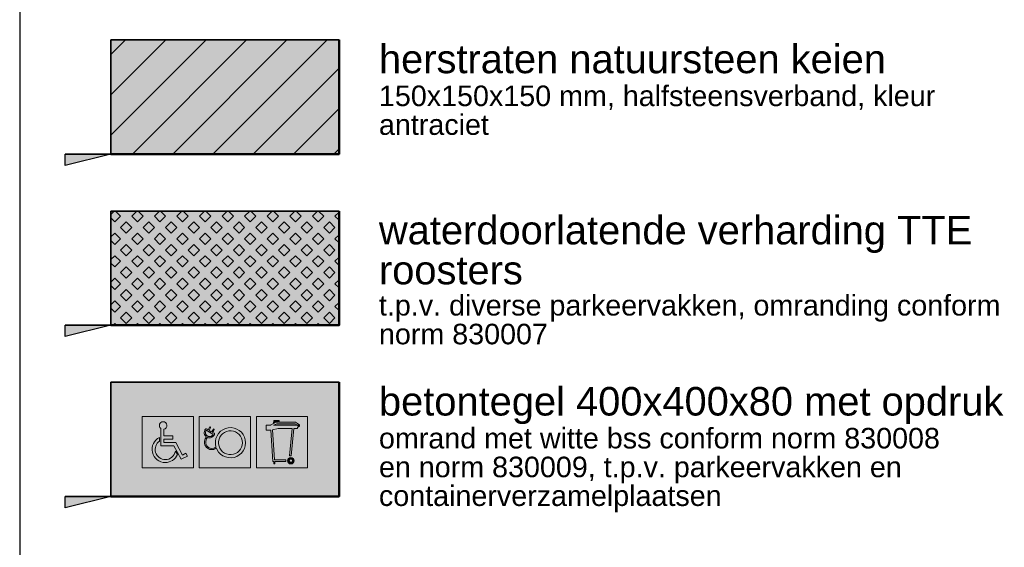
# Model space of a CAD drawing. Header units: metres. Extents: x 131295 to 132236, y 397710 to 398702.
# Tile 125 of 127: x 132201 to 132218, y 398478 to 398488. Entities that reach past the tile are written whole.
import ezdxf

# ---------------------------------------------------------------- set-up
doc = ezdxf.new("R2010")
doc.units = ezdxf.units.M
for name, color, linetype, lineweight, true_color in [('N-GR-arcering gras', 7, 'Continuous', 5, 0xecffb3), ("N-VH-arcering 'MAT' kleur 5 (roodbruin)", 7, 'Continuous', 18, 0xc5a6a0), ('N-VH-arcering betontegels blokverband (blauw)', 140, 'Continuous', 5, 0x00bfff)]:
    doc.layers.add(name, color=color, linetype=linetype, lineweight=lineweight, true_color=true_color)
for name, color, linetype, lineweight in [("N-VH-arcering 'MAT' grijs 251", 251, 'Continuous', 18), ('N-VH-arcering betontegels blokverband', 8, 'Continuous', 5), ('N-VH-arcering betontegels halfsteensverband', 8, 'Continuous', 5), ('N-VH-arcering grasbetontegels', 8, 'Continuous', 5), ('N-VH-arcering herstraten', 1, 'Continuous', 18), ('X-AL-legenda', 7, 'Continuous', 25), ('X-AL-legenda @ 0.2', 7, 'Continuous', 25), ('X-AL-legenda tekst T1.8', 1, 'Continuous', 18), ('X-AL-legenda tekst T2.5', 2, 'Continuous', 25), ('X-AL-legenda tekst T5.0', 4, 'Continuous', 50)]:
    doc.layers.add(name, color=color, linetype=linetype, lineweight=lineweight)
doc.layers.add('X-AL-contourlijnen', color=30, linetype='Continuous', plot=False)
doc.layers.add('X-AL-hulplijn legenda', color=30, linetype='Continuous', plot=False)
doc.styles.add('CS Annotative', font='arial.ttf')

# ---------------------------------------------------------------- blocks, each defined once
blk = doc.blocks.new('*U161')
at = {"layer": 'X-AL-hulplijn legenda'}
h = blk.add_hatch(color=256, dxfattribs=at)
h.dxf.hatch_style = 1
h.paths.add_polyline_path([(8, -241.1627931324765), (4, -242.1627931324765), (4, -241.1627931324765)])
h = blk.add_hatch(color=256, dxfattribs=at)
h.dxf.hatch_style = 1
h.paths.add_polyline_path([(8, -256.1627931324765), (4, -257.1627931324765), (4, -256.1627931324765)])
h = blk.add_hatch(color=256, dxfattribs=at)
h.dxf.hatch_style = 1
h.paths.add_polyline_path([(8, -271.1627931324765), (4, -272.1627931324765), (4, -271.1627931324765)])
blk.add_lwpolyline([(0, -445), (175, -445), (175, 0), (0, 0)], close=True)
for points in [[(8, -241.1627931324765), (4, -241.1627931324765)], [(8, -256.1627931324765), (4, -256.1627931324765)], [(8, -271.1627931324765), (4, -271.1627931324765)]]:
    blk.add_lwpolyline(points, dxfattribs=at)
for points in [[(8, -241.1627931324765), (4, -242.1627931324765), (4, -241.1627931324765)], [(8, -256.1627931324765), (4, -257.1627931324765), (4, -256.1627931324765)], [(8, -271.1627931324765), (4, -272.1627931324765), (4, -271.1627931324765)]]:
    blk.add_lwpolyline(points, close=True, dxfattribs=at)
at = {"layer": 'X-AL-legenda tekst T5.0', "style": 'CS Annotative'}
blk.add_attdef('Naam', (8.596168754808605, -12.22425805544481), '', height=5, dxfattribs=at)
blk = doc.blocks.new('*U581')
at = {"ltscale": 5, "true_color": 0xffffff}
h = blk.add_hatch(color=7, dxfattribs=at)
h.dxf.hatch_style = 1
h.paths.add_polyline_path([(0.3556413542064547, 0.4921727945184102), (0.3411045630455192, 0.5405516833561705), (0.3180595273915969, 0.5845492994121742), (0.2874769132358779, 0.6231947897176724), (0.2503273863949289, 0.6555173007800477), (0.2075816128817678, 0.6805459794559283), (0.1602102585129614, 0.6973099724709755), (0.1091839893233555, 0.7048384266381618), (0.05684630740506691, 0.70229686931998), (0.007523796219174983, 0.6900388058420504), (-0.03766015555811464, 0.6690298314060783), (-0.07773469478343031, 0.6402406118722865), (-0.1117289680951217, 0.6046418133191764), (-0.1386721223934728, 0.5632041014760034), (-0.1575933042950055, 0.5168981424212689), (-0.167521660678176, 0.4666946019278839), (-0.1675267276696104, 0.4141742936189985), (-0.1576786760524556, 0.3643262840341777), (-0.1882309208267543, 0.3452445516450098), (-0.239897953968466, 0.3379142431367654), (-0.2892923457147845, 0.3549849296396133), (-0.3210481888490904, 0.3868661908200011), (-0.3321445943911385, 0.4103627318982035), (-0.3368842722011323, 0.4354212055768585), (-0.3359737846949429, 0.4618003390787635), (-0.3312957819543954, 0.4846627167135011), (-0.3236363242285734, 0.5065187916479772), (-0.3134336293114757, 0.5275461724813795), (-0.3083000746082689, 0.5339123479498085), (-0.3065525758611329, 0.5332220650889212), (-0.3048945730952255, 0.5325723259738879), (-0.2909541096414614, 0.5282436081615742), (-0.2527798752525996, 0.5276225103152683), (-0.2184937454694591, 0.5425101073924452), (-0.1923333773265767, 0.5714143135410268), (-0.1899295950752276, 0.5755320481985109), (-0.1875330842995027, 0.579654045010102), (-0.1851519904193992, 0.5837848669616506), (-0.182226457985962, 0.5898477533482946), (-0.1819102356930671, 0.5956901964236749), (-0.1851915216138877, 0.6005884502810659), (-0.1922335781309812, 0.6052087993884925), (-0.2174727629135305, 0.619806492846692), (-0.203776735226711, 0.6433949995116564), (-0.1964509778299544, 0.6560889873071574), (-0.1905588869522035, 0.6669077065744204), (-0.1901641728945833, 0.6736646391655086), (-0.1933812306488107, 0.6789594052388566), (-0.1994963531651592, 0.6813511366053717), (-0.203602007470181, 0.6808437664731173), (-0.2306509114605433, 0.6393624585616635), (-0.2401483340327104, 0.632883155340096), (-0.2787166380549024, 0.655162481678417), (-0.2773781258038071, 0.6574894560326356), (-0.2581756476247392, 0.69071246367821), (-0.2523915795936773, 0.7010277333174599), (-0.2511026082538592, 0.706801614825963), (-0.2524491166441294, 0.7117126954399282), (-0.2563300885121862, 0.715364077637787), (-0.2613965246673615, 0.7167983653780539), (-0.2662346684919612, 0.7154204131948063), (-0.2705707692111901, 0.7113340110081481), (-0.2723349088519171, 0.7085761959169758), (-0.2730431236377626, 0.707353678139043), (-0.2737472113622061, 0.7061287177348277), (-0.2970792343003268, 0.6657760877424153), (-0.3146756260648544, 0.6759583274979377), (-0.3233998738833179, 0.6809589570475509), (-0.3303664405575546, 0.6843809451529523), (-0.3356818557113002, 0.6846183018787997), (-0.3401733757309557, 0.6819175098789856), (-0.3439944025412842, 0.6763906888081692), (-0.3476599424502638, 0.6701447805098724), (-0.3512268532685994, 0.6638436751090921), (-0.3546192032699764, 0.6574538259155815), (-0.3613223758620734, 0.6399735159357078), (-0.363985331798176, 0.6220048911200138), (-0.362724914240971, 0.6035975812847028), (-0.3577012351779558, 0.585250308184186), (-0.3493820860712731, 0.5689102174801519), (-0.3381343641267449, 0.5547967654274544), (-0.331446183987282, 0.5410727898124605), (-0.338338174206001, 0.5247147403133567), (-0.3449419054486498, 0.5085843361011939), (-0.3507288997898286, 0.4923542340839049), (-0.3573490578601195, 0.4630599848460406), (-0.358170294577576, 0.4337218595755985), (-0.3524497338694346, 0.4045297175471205), (-0.3226014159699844, 0.3546671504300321), (-0.2626677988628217, 0.3204434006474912), (-0.1930382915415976, 0.3212762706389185), (-0.1493269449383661, 0.3436912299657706), (-0.1386958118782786, 0.3176592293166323), (-0.1117606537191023, 0.2762163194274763), (-0.07777324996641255, 0.2406109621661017), (-0.03770426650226, 0.2118140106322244), (0.007475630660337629, 0.1907963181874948), (0.05679577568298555, 0.1785287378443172), (0.1091329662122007, 0.1759770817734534), (0.1601606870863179, 0.1834956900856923), (0.2075352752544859, 0.200250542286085), (0.25028587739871, 0.2252709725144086), (0.2874416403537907, 0.2575863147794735), (0.3180317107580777, 0.2962259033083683), (0.3410852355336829, 0.3402190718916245), (0.3556313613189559, 0.3885951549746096), (0.3606992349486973, 0.4403834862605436)])
h.paths.add_polyline_path([(-0.1043596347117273, 0.500921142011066), (-0.08943984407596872, 0.5374344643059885), (-0.06815912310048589, 0.5701635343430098), (-0.04127853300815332, 0.5983128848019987), (-0.009612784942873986, 0.6210612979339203), (0.02602709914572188, 0.6376326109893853), (0.06493626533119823, 0.6473026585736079), (0.1064624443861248, 0.6493192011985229), (0.146819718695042, 0.6433648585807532), (0.1841673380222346, 0.6301481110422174), (0.2179138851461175, 0.6103886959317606), (0.2472857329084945, 0.5848332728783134), (0.2714596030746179, 0.5542861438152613), (0.2896445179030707, 0.5195674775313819), (0.301106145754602, 0.4814228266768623), (0.305113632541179, 0.440388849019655), (0.3010982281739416, 0.3993556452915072), (0.2896292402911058, 0.361213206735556), (0.2714376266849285, 0.3264980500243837), (0.2472578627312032, 0.295955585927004), (0.2178810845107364, 0.2704058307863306), (0.1841307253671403, 0.250652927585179), (0.146780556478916, 0.2374433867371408), (0.1064221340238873, 0.2314968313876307), (0.06489634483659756, 0.233521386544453), (0.02598904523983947, 0.2431989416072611), (-0.00964764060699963, 0.2597771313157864), (-0.04130899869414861, 0.2825316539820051), (-0.06818415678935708, 0.3106861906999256), (-0.0894585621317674, 0.3434193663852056), (-0.1043713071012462, 0.3799355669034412), (-0.1122043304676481, 0.4195840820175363), (-0.1122003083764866, 0.4612741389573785)], flags=16)
h.paths.add_polyline_path([(-0.2217852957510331, 0.5672709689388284), (-0.2283997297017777, 0.5612071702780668), (-0.2357029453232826, 0.556201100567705), (-0.243708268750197, 0.5522870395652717), (-0.2524290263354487, 0.5494992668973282), (-0.261878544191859, 0.5478720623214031), (-0.2723759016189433, 0.5474312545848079), (-0.2828774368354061, 0.5482646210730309), (-0.2927094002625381, 0.550391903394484), (-0.30185032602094, 0.5537983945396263), (-0.3102787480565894, 0.5584693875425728), (-0.3179732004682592, 0.5643901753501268), (-0.3249122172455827, 0.5715460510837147), (-0.3310743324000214, 0.5799223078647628), (-0.3363084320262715, 0.5892540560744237), (-0.3399663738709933, 0.5982552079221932), (-0.342241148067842, 0.6072064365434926), (-0.3431725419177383, 0.6161029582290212), (-0.3428003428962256, 0.6249399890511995), (-0.3411643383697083, 0.6337127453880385), (-0.3383043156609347, 0.6424164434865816), (-0.3342600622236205, 0.6510462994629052), (-0.3290713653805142, 0.6595975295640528), (-0.2107393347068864, 0.5912578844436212), (-0.2105694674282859, 0.5824346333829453), (-0.215846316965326, 0.5743582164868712)], flags=16)
at = {"layer": 'N-VH-arcering betontegels blokverband (blauw)'}
h = blk.add_hatch(color=256, dxfattribs=at)
h.dxf.hatch_style = 1
h.paths.add_polyline_path([(-0.4500000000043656, 0), (0.4500000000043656, 0), (0.4500000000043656, 0.8999999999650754), (-0.4500000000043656, 0.8999999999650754)])
at = {"color": 7, "true_color": 0xffffff, "flags": 128}
for points in [[(0.3556413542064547, 0.4921727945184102), (0.3411045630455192, 0.5405516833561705), (0.3180595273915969, 0.5845492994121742), (0.2874769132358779, 0.6231947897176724), (0.2503273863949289, 0.6555173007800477), (0.2075816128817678, 0.6805459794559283), (0.1602102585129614, 0.6973099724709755), (0.1091839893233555, 0.7048384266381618), (0.05684630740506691, 0.70229686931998), (0.007523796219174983, 0.6900388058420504), (-0.03766015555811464, 0.6690298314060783), (-0.07773469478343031, 0.6402406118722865), (-0.1117289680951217, 0.6046418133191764), (-0.1386721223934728, 0.5632041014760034), (-0.1575933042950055, 0.5168981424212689), (-0.167521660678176, 0.4666946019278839), (-0.1675267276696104, 0.4141742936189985), (-0.1576786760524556, 0.3643262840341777), (-0.1882309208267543, 0.3452445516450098), (-0.239897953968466, 0.3379142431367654), (-0.2892923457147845, 0.3549849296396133), (-0.3210481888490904, 0.3868661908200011), (-0.3321445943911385, 0.4103627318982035), (-0.3368842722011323, 0.4354212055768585), (-0.3359737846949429, 0.4618003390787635), (-0.3312957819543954, 0.4846627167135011), (-0.3236363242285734, 0.5065187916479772), (-0.3134336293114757, 0.5275461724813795), (-0.3083000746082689, 0.5339123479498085), (-0.3065525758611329, 0.5332220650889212), (-0.3048945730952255, 0.5325723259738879), (-0.2909541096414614, 0.5282436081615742), (-0.2527798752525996, 0.5276225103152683), (-0.2184937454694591, 0.5425101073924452), (-0.1923333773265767, 0.5714143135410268), (-0.1899295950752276, 0.5755320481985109), (-0.1875330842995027, 0.579654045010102), (-0.1851519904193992, 0.5837848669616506), (-0.182226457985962, 0.5898477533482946), (-0.1819102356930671, 0.5956901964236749), (-0.1851915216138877, 0.6005884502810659), (-0.1922335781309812, 0.6052087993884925), (-0.2174727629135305, 0.619806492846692), (-0.203776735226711, 0.6433949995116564), (-0.1964509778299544, 0.6560889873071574), (-0.1905588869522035, 0.6669077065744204), (-0.1901641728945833, 0.6736646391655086), (-0.1933812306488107, 0.6789594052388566), (-0.1994963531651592, 0.6813511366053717), (-0.203602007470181, 0.6808437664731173), (-0.2306509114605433, 0.6393624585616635), (-0.2401483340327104, 0.632883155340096), (-0.2787166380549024, 0.655162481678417), (-0.2773781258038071, 0.6574894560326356), (-0.2581756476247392, 0.69071246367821), (-0.2523915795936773, 0.7010277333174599), (-0.2511026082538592, 0.706801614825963), (-0.2524491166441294, 0.7117126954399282), (-0.2563300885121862, 0.715364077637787), (-0.2613965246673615, 0.7167983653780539), (-0.2662346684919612, 0.7154204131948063), (-0.2705707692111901, 0.7113340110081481), (-0.2723349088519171, 0.7085761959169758), (-0.2730431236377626, 0.707353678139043), (-0.2737472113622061, 0.7061287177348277), (-0.2970792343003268, 0.6657760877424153), (-0.3146756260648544, 0.6759583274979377), (-0.3233998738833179, 0.6809589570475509), (-0.3303664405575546, 0.6843809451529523), (-0.3356818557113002, 0.6846183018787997), (-0.3401733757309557, 0.6819175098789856), (-0.3439944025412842, 0.6763906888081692), (-0.3476599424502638, 0.6701447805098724), (-0.3512268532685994, 0.6638436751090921), (-0.3546192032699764, 0.6574538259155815), (-0.3613223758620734, 0.6399735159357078), (-0.363985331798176, 0.6220048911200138), (-0.362724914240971, 0.6035975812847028), (-0.3577012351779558, 0.585250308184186), (-0.3493820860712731, 0.5689102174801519), (-0.3381343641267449, 0.5547967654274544), (-0.331446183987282, 0.5410727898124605), (-0.338338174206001, 0.5247147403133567), (-0.3449419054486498, 0.5085843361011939), (-0.3507288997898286, 0.4923542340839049), (-0.3573490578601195, 0.4630599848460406), (-0.358170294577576, 0.4337218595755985), (-0.3524497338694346, 0.4045297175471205), (-0.3226014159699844, 0.3546671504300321), (-0.2626677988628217, 0.3204434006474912), (-0.1930382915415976, 0.3212762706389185), (-0.1493269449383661, 0.3436912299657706), (-0.1386958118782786, 0.3176592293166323), (-0.1117606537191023, 0.2762163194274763), (-0.07777324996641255, 0.2406109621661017), (-0.03770426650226, 0.2118140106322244), (0.007475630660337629, 0.1907963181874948), (0.05679577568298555, 0.1785287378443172), (0.1091329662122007, 0.1759770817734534), (0.1601606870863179, 0.1834956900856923), (0.2075352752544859, 0.200250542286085), (0.25028587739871, 0.2252709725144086), (0.2874416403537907, 0.2575863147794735), (0.3180317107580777, 0.2962259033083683), (0.3410852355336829, 0.3402190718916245), (0.3556313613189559, 0.3885951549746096), (0.3606992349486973, 0.4403834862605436)], [(-0.2217852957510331, 0.5672709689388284), (-0.2283997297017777, 0.5612071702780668), (-0.2357029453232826, 0.556201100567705), (-0.243708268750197, 0.5522870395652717), (-0.2524290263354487, 0.5494992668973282), (-0.261878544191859, 0.5478720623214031), (-0.2723759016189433, 0.5474312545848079), (-0.2828774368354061, 0.5482646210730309), (-0.2927094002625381, 0.550391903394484), (-0.30185032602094, 0.5537983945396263), (-0.3102787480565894, 0.5584693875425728), (-0.3179732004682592, 0.5643901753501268), (-0.3249122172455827, 0.5715460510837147), (-0.3310743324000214, 0.5799223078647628), (-0.3363084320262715, 0.5892540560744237), (-0.3399663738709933, 0.5982552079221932), (-0.342241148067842, 0.6072064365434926), (-0.3431725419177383, 0.6161029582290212), (-0.3428003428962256, 0.6249399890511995), (-0.3411643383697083, 0.6337127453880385), (-0.3383043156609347, 0.6424164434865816), (-0.3342600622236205, 0.6510462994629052), (-0.3290713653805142, 0.6595975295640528), (-0.2107393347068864, 0.5912578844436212), (-0.2105694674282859, 0.5824346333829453), (-0.215846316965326, 0.5743582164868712)], [(-0.1043596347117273, 0.500921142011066), (-0.08943984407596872, 0.5374344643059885), (-0.06815912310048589, 0.5701635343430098), (-0.04127853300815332, 0.5983128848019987), (-0.009612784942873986, 0.6210612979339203), (0.02602709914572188, 0.6376326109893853), (0.06493626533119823, 0.6473026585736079), (0.1064624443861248, 0.6493192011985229), (0.146819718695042, 0.6433648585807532), (0.1841673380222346, 0.6301481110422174), (0.2179138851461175, 0.6103886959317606), (0.2472857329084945, 0.5848332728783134), (0.2714596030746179, 0.5542861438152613), (0.2896445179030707, 0.5195674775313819), (0.301106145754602, 0.4814228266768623), (0.305113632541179, 0.440388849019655), (0.3010982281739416, 0.3993556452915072), (0.2896292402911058, 0.361213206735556), (0.2714376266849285, 0.3264980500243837), (0.2472578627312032, 0.295955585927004), (0.2178810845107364, 0.2704058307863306), (0.1841307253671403, 0.250652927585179), (0.146780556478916, 0.2374433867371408), (0.1064221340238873, 0.2314968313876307), (0.06489634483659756, 0.233521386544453), (0.02598904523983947, 0.2431989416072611), (-0.00964764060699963, 0.2597771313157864), (-0.04130899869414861, 0.2825316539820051), (-0.06818415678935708, 0.3106861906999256), (-0.0894585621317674, 0.3434193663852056), (-0.1043713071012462, 0.3799355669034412), (-0.1122043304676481, 0.4195840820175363), (-0.1122003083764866, 0.4612741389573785)]]:
    blk.add_lwpolyline(points, close=True, dxfattribs=at)
at = {"layer": 'N-VH-arcering betontegels halfsteensverband', "flags": 128}
blk.add_lwpolyline([(-0.4500000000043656, 0), (0.4500000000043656, 0), (0.4500000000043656, 0.8999999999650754), (-0.4500000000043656, 0.8999999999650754)], close=True, dxfattribs=at)
blk = doc.blocks.new('CS Mindervalidetegel 300x300')
at = {"true_color": 0xffffff}
h = blk.add_hatch(color=7, dxfattribs=at)
h.dxf.hatch_style = 1
edge = h.paths.add_edge_path()
edge.add_line((0.3405166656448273, 0.2059168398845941), (0.2316154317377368, 0.1506907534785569))
edge.add_line((0.2316154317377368, 0.1506907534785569), (0.1040396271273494, 0.3887187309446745))
edge.add_line((0.1040396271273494, 0.3887187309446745), (-0.1269869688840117, 0.3887187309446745))
edge.add_line((-0.1269869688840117, 0.3887187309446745), (-0.1269869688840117, 0.6905377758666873))
edge.add_arc((-0.08426943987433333, 0.7419369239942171), 0.06683307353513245, 89.94322207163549, 230.2702294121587, ccw=False)
edge.add_arc((-0.08426947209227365, 0.7419044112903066), 0.0668655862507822, -77.85653757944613, 89.94322207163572, ccw=False)
edge.add_line((-0.07020361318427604, 0.6765350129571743), (-0.07020361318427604, 0.5582964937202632))
edge.add_line((-0.07020361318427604, 0.5582964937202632), (0.08615002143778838, 0.5582964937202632))
edge.add_line((0.08615002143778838, 0.5582964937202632), (0.08615002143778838, 0.5015131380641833))
edge.add_line((0.08615002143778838, 0.5015131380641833), (-0.07020361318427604, 0.5015131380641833))
edge.add_line((-0.07020361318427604, 0.5015131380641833), (-0.07020361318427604, 0.4462807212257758))
edge.add_line((-0.07020361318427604, 0.4462807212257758), (0.1374892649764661, 0.4455020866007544))
edge.add_line((0.1374892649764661, 0.4455020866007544), (0.2565064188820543, 0.2238127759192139))
edge.add_line((0.2565064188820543, 0.2238127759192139), (0.3140684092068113, 0.2564837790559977))
edge.add_line((0.3140684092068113, 0.2564837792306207), (0.3405166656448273, 0.2059168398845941))
h = blk.add_hatch(color=7, dxfattribs=at)
h.dxf.hatch_style = 1
edge = h.paths.add_edge_path()
edge.add_line((0.1312665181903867, 0.2945988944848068), (0.1654947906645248, 0.2331437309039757))
edge.add_arc((-0.04581241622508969, 0.3225852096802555), 0.2294569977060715, 270.12558885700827, 337.05817753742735, ccw=False)
edge.add_arc((-0.04581719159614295, 0.3247638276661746), 0.2316356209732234, 115.74551143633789, 270.1255888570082, ccw=False)
edge.add_line((-0.1464338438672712, 0.5334055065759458), (-0.1464338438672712, 0.4703994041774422))
edge.add_arc((-0.0447164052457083, 0.3228781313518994), 0.179189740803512, 124.5866636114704, 269.8103705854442)
edge.add_arc((-0.04472011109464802, 0.3217584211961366), 0.1780700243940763, 269.8103705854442, 351.2269141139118)
at = {"layer": 'N-VH-arcering betontegels halfsteensverband'}
h = blk.add_hatch(color=256, dxfattribs=at)
h.dxf.hatch_style = 1
h.paths.add_polyline_path([(-0.4499999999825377, 0), (0.4500000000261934, 0), (0.4500000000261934, 0.8999999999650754), (-0.4499999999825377, 0.8999999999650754)])
at = {"color": 7, "lineweight": 0, "true_color": 0xffffff}
for points in [[(0.3405166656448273, 0.2059168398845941), (0.2316154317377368, 0.1506907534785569), (0.1040396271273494, 0.3887187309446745), (-0.1269869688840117, 0.3887187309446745), (-0.1269869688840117, 0.6905377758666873, -0.7023360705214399), (-0.0842032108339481, 0.8087699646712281, -0.898823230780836), (-0.07020361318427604, 0.6765350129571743), (-0.07020361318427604, 0.5582964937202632), (0.08615002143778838, 0.5582964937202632), (0.08615002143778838, 0.5015131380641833), (-0.07020361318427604, 0.5015131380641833), (-0.07020361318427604, 0.4462807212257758), (0.1374892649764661, 0.4455020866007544), (0.2565064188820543, 0.2238127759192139), (0.3140684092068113, 0.2564837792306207)], [(0.1312665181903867, 0.2945988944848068), (0.1654947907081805, 0.2331437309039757, -0.3006450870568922), (-0.04530946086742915, 0.09312876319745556, -0.798147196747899), (-0.1464338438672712, 0.5334055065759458), (-0.1464338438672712, 0.4703994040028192, 0.7347322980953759), (-0.04530946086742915, 0.1436893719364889, 0.3709857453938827), (0.1312665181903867, 0.2945988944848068)]]:
    blk.add_lwpolyline(points, format="xyb", close=True, dxfattribs=at)
at = {"layer": 'N-VH-arcering betontegels halfsteensverband', "flags": 128}
blk.add_lwpolyline([(-0.4499999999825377, 0), (0.4500000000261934, 0), (0.4500000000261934, 0.8999999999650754), (-0.4499999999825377, 0.8999999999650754)], close=True, dxfattribs=at)
blk = doc.blocks.new('CS container verzamelplaatstegel')
at = {"true_color": 0xffffff}
h = blk.add_hatch(color=7, dxfattribs=at)
h.dxf.hatch_style = 1
h.paths.add_polyline_path([(-0.1232251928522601, 0.1088063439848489), (0.06856689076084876, 0.1088063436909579), (0.06856689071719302, 0.1388063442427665), (-0.1312591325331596, 0.1388063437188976), (-0.1659171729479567, 0.6654191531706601), (-0.06623894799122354, 0.6914549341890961), (0.1801114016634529, 0.6914549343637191), (0.1326566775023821, 0.2110435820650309), (0.1625113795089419, 0.2080945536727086), (0.2102574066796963, 0.6914549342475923), (0.270103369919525, 0.6914549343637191), (0.270103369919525, 0.7074231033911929), (0.3076532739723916, 0.7325923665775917), (0.3076532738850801, 0.7567084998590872), (0.2373401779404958, 0.8003682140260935), (-0.04673784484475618, 0.8003682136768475), (-0.04673784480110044, 0.8273993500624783), (-0.1427378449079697, 0.8273993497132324), (-0.1513332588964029, 0.7768846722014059), (-0.1971835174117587, 0.7560348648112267), (-0.1971835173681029, 0.7458772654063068), (-0.2795094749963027, 0.7458772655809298), (-0.2795094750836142, 0.6581814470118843), (-0.1955057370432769, 0.6581814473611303), (-0.1593496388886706, 0.1088063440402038), (-0.1417947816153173, 0.1088063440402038), (-0.1417947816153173, 0.06834333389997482), (-0.1232251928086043, 0.06834333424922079)])
h.paths.add_polyline_path([(-0.1348415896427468, 0.7843840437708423), (-0.1300745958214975, 0.8123993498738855), (-0.06173784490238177, 0.8123993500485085), (-0.0617378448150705, 0.8003682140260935), (-0.0996912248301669, 0.8003682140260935)], flags=16)
edge = h.paths.add_edge_path(flags=16)
edge.add_arc((0.2853369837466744, 0.7407617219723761), 0.01061893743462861, 0, 360)
h.paths.add_polyline_path([(-0.1470478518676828, 0.7458772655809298), (-0.09319045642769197, 0.7703682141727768), (0.2287838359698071, 0.7703682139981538), (0.270103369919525, 0.7458772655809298)], flags=16)
h = blk.add_hatch(color=7, dxfattribs=at)
h.dxf.hatch_style = 1
edge = h.paths.add_edge_path(flags=16)
edge.add_arc((0.1561772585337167, 0.1255288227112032), 0.0283968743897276, 0, 360)
edge = h.paths.add_edge_path(flags=17)
edge.add_arc((0.1561772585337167, 0.1255288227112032), 0.05703851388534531, 0, 360)
at = {"layer": 'N-VH-arcering betontegels halfsteensverband'}
h = blk.add_hatch(color=256, dxfattribs=at)
h.dxf.hatch_style = 1
h.paths.add_polyline_path([(-0.4499999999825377, 0), (0.4500000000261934, 0), (0.4500000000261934, 0.8999999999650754), (-0.4499999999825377, 0.8999999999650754)])
at = {"color": 7, "lineweight": 0, "true_color": 0xffffff}
for points in [[(-0.1232251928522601, 0.1088063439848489), (0.06856689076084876, 0.1088063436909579), (0.06856689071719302, 0.1388063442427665), (-0.1312591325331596, 0.1388063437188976), (-0.1659171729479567, 0.6654191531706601), (-0.06623894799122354, 0.6914549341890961), (0.1801114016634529, 0.6914549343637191), (0.1326566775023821, 0.2110435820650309), (0.1625113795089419, 0.2080945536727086), (0.2102574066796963, 0.6914549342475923), (0.270103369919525, 0.6914549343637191), (0.270103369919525, 0.7074231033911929), (0.3076532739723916, 0.7325923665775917), (0.3076532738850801, 0.7567084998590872), (0.2373401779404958, 0.8003682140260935), (-0.04673784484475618, 0.8003682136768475), (-0.04673784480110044, 0.8273993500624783), (-0.1427378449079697, 0.8273993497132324), (-0.1513332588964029, 0.7768846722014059), (-0.1971835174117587, 0.7560348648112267), (-0.1971835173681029, 0.7458772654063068), (-0.2795094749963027, 0.7458772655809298), (-0.2795094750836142, 0.6581814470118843), (-0.1955057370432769, 0.6581814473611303), (-0.1593496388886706, 0.1088063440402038), (-0.1417947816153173, 0.1088063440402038), (-0.1417947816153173, 0.06834333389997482), (-0.1232251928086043, 0.06834333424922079), (-0.1232251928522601, 0.1088063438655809)], [(-0.1470478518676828, 0.7458772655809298), (-0.09319045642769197, 0.7703682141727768), (0.2287838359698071, 0.7703682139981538), (0.270103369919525, 0.7458772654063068), (0.270103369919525, 0.7458772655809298)], [(-0.1348415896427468, 0.7843840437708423), (-0.1300745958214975, 0.8123993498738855), (-0.06173784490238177, 0.8123993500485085), (-0.0617378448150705, 0.8003682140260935), (-0.0996912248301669, 0.8003682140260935)]]:
    blk.add_lwpolyline(points, close=True, dxfattribs=at)
for centre, radius in [((0.2853369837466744, 0.7407617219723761), 0.01061893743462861), ((0.1561772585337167, 0.1255288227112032), 0.05703851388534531), ((0.1561772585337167, 0.1255288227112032), 0.0283968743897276)]:
    blk.add_circle(centre, radius, dxfattribs=at)
at = {"layer": 'N-VH-arcering betontegels halfsteensverband', "flags": 128}
blk.add_lwpolyline([(-0.4499999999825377, 0), (0.4500000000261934, 0), (0.4500000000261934, 0.8999999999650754), (-0.4499999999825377, 0.8999999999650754)], close=True, dxfattribs=at)

msp = doc.modelspace()

# ---------------------------------------------------------------- hatches: boundary and pattern name
at = {"layer": 'N-GR-arcering gras'}
h = msp.add_hatch(color=256, dxfattribs=at)
h.dxf.hatch_style = 1
h.paths.add_polyline_path([(132202.6879887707, 398484.3354171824), (132206.6879887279, 398484.3354171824), (132206.6879887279, 398482.3354172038), (132202.6879887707, 398482.3354172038)])
at = {"layer": "N-VH-arcering 'MAT' grijs 251"}
h = msp.add_hatch(color=256, dxfattribs=at)
h.dxf.hatch_style = 1
h.paths.add_polyline_path([(132202.6879887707, 398487.3354171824), (132206.6879887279, 398487.3354171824), (132206.6879887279, 398485.3354172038), (132202.6879887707, 398485.3354172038)])
at = {"layer": "N-VH-arcering 'MAT' kleur 5 (roodbruin)"}
h = msp.add_hatch(color=256, dxfattribs=at)
h.dxf.hatch_style = 1
h.paths.add_polyline_path([(132202.6879887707, 398481.3354171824), (132206.6879887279, 398481.3354171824), (132206.6879887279, 398479.3354172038), (132202.6879887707, 398479.3354172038)])
at = {"layer": 'N-VH-arcering grasbetontegels'}
h = msp.add_hatch(dxfattribs=at)
h.set_pattern_fill('CS-GRASBETONSTEEN', color=256)
h.set_pattern_definition([(45, (-4529.859887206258, 1253.054305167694), (-0.1979898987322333, 0.1979898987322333), [0.14, -0.14]), (135, (-4529.859887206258, 1253.054305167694), (-0.1979898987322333, -0.1979898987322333), [0.14, -0.14]), (45, (-4529.958881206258, 1253.153299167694), (-0.1979898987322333, 0.1979898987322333), [0.14, -0.14]), (135, (-4529.760893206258, 1253.153299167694), (-0.1979898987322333, -0.1979898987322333), [0.14, -0.14])])
h.paths.add_polyline_path([(132202.6879887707, 398484.3354171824), (132206.6879887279, 398484.3354171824), (132206.6879887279, 398482.3354172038), (132202.6879887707, 398482.3354172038)])
at = {"layer": 'N-VH-arcering herstraten'}
h = msp.add_hatch(dxfattribs=at)
h.set_pattern_fill('CS-HERSTRATEN', color=256)
h.set_pattern_definition([(45, (-2.91038304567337e-11, -5.820766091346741e-11), (-0.3535533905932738, 0.3535533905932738), [])])
h.paths.add_polyline_path([(132202.6879887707, 398487.3354171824), (132206.6879887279, 398487.3354171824), (132206.6879887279, 398485.3354172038), (132202.6879887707, 398485.3354172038)])

# ---------------------------------------------------------------- linework, layer by layer
at = {"layer": 'X-AL-contourlijnen'}
for points in [[(132202.6879887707, 398487.3354171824), (132206.6879887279, 398487.3354171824), (132206.6879887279, 398485.3354172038), (132202.6879887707, 398485.3354172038)], [(132202.6879887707, 398487.3354171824), (132206.6879887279, 398487.3354171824), (132206.6879887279, 398485.3354172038), (132202.6879887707, 398485.3354172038)], [(132202.6879887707, 398484.3354171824), (132206.6879887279, 398484.3354171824), (132206.6879887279, 398482.3354172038), (132202.6879887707, 398482.3354172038)], [(132202.6879887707, 398481.3354171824), (132206.6879887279, 398481.3354171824), (132206.6879887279, 398479.3354172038), (132202.6879887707, 398479.3354172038)]]:
    msp.add_lwpolyline(points, close=True, dxfattribs=at)
at = {"layer": 'X-AL-legenda', "lineweight": 25}
for points in [[(132206.6879887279, 398487.3354171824), (132202.6879887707, 398487.3354171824), (132202.6879887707, 398485.3354172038)], [(132206.6879887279, 398484.3354171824), (132202.6879887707, 398484.3354171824), (132202.6879887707, 398482.3354172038)], [(132206.6879887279, 398481.3354171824), (132202.6879887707, 398481.3354171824), (132202.6879887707, 398479.3354172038)]]:
    msp.add_lwpolyline(points, dxfattribs=at)
at = {"layer": 'X-AL-legenda', "lineweight": 50}
for points in [[(132202.6879887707, 398485.3354172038), (132206.6879887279, 398485.3354172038), (132206.6879887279, 398487.3354171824)], [(132202.6879887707, 398482.3354172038), (132206.6879887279, 398482.3354172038), (132206.6879887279, 398484.3354171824)], [(132202.6879887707, 398479.3354172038), (132206.6879887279, 398479.3354172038), (132206.6879887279, 398481.3354171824)]]:
    msp.add_lwpolyline(points, dxfattribs=at)

# ---------------------------------------------------------------- block references
at = {"layer": 'N-VH-arcering betontegels blokverband'}
for name, p in [('CS Mindervalidetegel 300x300', (132203.68798876, 398479.8354171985)), ('*U581', (132204.6879887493, 398479.8354171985)), ('CS container verzamelplaatstegel', (132205.6879887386, 398479.8354171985))]:
    msp.add_blockref(name, p, dxfattribs=at)
at = {"layer": 'X-AL-legenda @ 0.2', "xscale": 0.2, "yscale": 0.2, "zscale": 0.2}
msp.add_blockref('*U161', (132201.0879887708, 398533.5679758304), dxfattribs=at)

# ---------------------------------------------------------------- texts
at = {"layer": 'X-AL-legenda tekst T1.8', "char_height": 0.36, "attachment_point": 1, "line_spacing_factor": 0.8399999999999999, "style": 'CS Annotative'}
for s, insert, width in [('{\\C1;150x150x150 mm, halfsteensverband, kleur antraciet}', (132207.3879887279, 398486.5354171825), 11), ('{\\C1;t.p.v. diverse parkeervakken, omranding conform norm 830007}', (132207.3879887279, 398482.8648465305), 11), ('{\\C1;omrand met witte bss conform norm 830008 en norm 830009, t.p.v. parkeervakken en containerverzamelplaatsen}', (132207.3879887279, 398480.5354171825), 9.820844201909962)]:
    msp.add_mtext(s, dxfattribs=dict(at, insert=insert, width=width))
at = {"layer": 'X-AL-legenda tekst T2.5', "char_height": 0.5, "width": 11, "attachment_point": 1, "line_spacing_factor": 0.8399999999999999, "style": 'CS Annotative'}
for s, insert in [('herstraten natuursteen keien', (132207.3879887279, 398487.2521293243)), ('waterdoorlatende verharding TTE roosters', (132207.3879887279, 398484.2521293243)), ('betontegel 400x400x80 met opdruk', (132207.3879887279, 398481.2521293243))]:
    msp.add_mtext(s, dxfattribs=dict(at, insert=insert))

doc.saveas('drawing.dxf')
